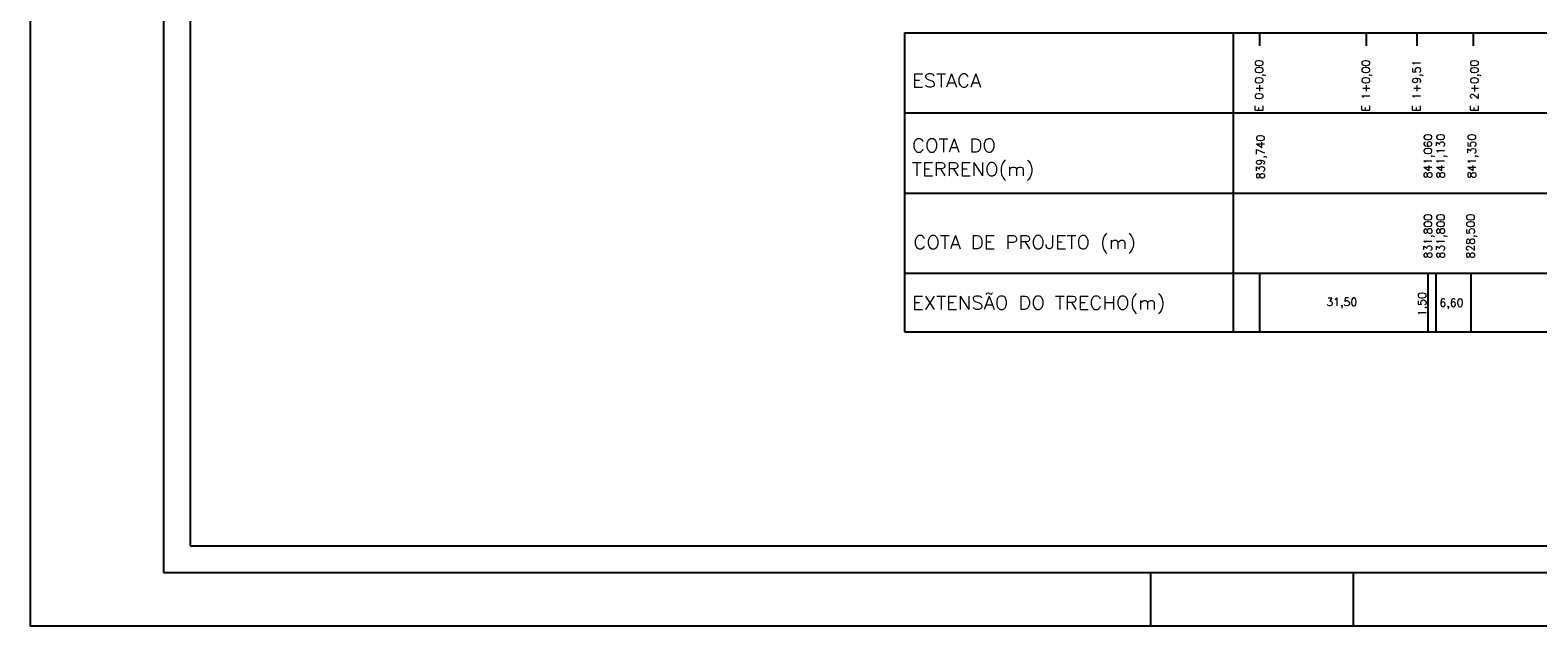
# Model space of a CAD drawing. Extents: x -1825 to 98, y 5678 to 6985.
# Tile 46 of 86: x -743 to -461, y 5678 to 5790. Entities that reach past the tile are written whole.
import ezdxf

# ---------------------------------------------------------------- set-up
doc = ezdxf.new("R2010")
doc.units = 0
doc.header["$MEASUREMENT"] = 0
doc.linetypes.add('CONTINUO', pattern=[0])
for name, color, linetype in [('PADRÃO', 7, 'CONTINUOUS'), ('PG-LINE', 7, 'CONTINUOUS'), ('PG-MALHA', 7, 'CONTINUOUS'), ('PG-TXT-100', 3, 'CONTINUOUS'), ('PG-TXT-80', 2, 'CONTINUOUS')]:
    doc.layers.add(name, color=color, linetype=linetype)
doc.styles.add('ROMANS', font='romans.shx', dxfattribs={"height": 1.5})

msp = doc.modelspace()

# ---------------------------------------------------------------- linework, layer by layer
at = {"layer": 'PADRÃO', "color": 2}
for p, q in [((-533.17, 5678.22), (-533.17, 5688.22)), ((-495.17, 5678.22), (-495.17, 5688.22))]:
    msp.add_line(p, q, dxfattribs=at)
msp.add_lwpolyline([(-743.17, 6272.22), (-743.17, 5678.22), (97.83, 5678.22), (97.83, 6272.22), (-743.17, 6272.22)], dxfattribs=at)
at = {"layer": 'PADRÃO', "color": 1}
msp.add_lwpolyline([(-718.17, 5688.22), (87.83, 5688.22), (87.83, 6262.22), (-718.17, 6262.22)], close=True, dxfattribs=at)
at = {"layer": 'PADRÃO', "color": 2}
msp.add_lwpolyline([(-713.17, 5693.22), (-92.17, 5693.22), (-92.17, 6257.22), (-713.17, 6257.22)], close=True, dxfattribs=at)
at = {"layer": 'PG-LINE', "color": 3, "linetype": 'CONTINUOUS'}
for p, q in [((-512.75, 5733.26), (-512.75, 5744.27)), ((-481.25, 5744.27), (-481.25, 5733.26)), ((-479.75, 5744.27), (-479.75, 5733.26)), ((-473.17, 5744.27), (-473.17, 5733.26))]:
    msp.add_line(p, q, dxfattribs=at)
at = {"layer": 'PG-MALHA', "color": 4, "linetype": 'CONTINUO'}
for p, q in [((-579.3, 5789.27), (-579.3, 5733.26)), ((-579.3, 5733.26), (-292.52, 5733.26))]:
    msp.add_line(p, q, dxfattribs=at)
for points in [[(-579.3, 5789.27), (-292.52, 5789.27)], [(-517.75, 5789.27), (-517.75, 5733.26)], [(-579.3, 5774.27), (-292.52, 5774.27)], [(-579.3, 5759.27), (-292.52, 5759.27)], [(-579.3, 5744.27), (-292.52, 5744.27)]]:
    msp.add_lwpolyline(points, dxfattribs=at)
at = {"layer": 'PG-MALHA', "linetype": 'CONTINUO'}
for points in [[(-512.72, 5786.86), (-512.72, 5789.28)], [(-492.75, 5786.85), (-492.75, 5789.27)], [(-483.23, 5786.85), (-483.23, 5789.27)], [(-472.72, 5786.86), (-472.72, 5789.28)]]:
    msp.add_lwpolyline(points, dxfattribs=at)

# ---------------------------------------------------------------- texts
at = {"layer": 'PG-TXT-100', "style": 'ROMANS', "width": 1.080702}
for s, p in [('ESTACA', (-577.91, 5779.09)), ('COTA DO', (-577.91, 5766.95)), ('TERRENO(m)', (-577.91, 5762.48)), ('COTA DE PROJETO (m)', (-577.66, 5748.8)), ('EXTENSÃO DO TRECHO(m)', (-577.91, 5737.49))]:
    msp.add_text(s, height=2.5, dxfattribs=at).set_placement(p)
at = {"layer": 'PG-TXT-80', "linetype": 'CONTINUOUS', "style": 'ROMANS'}
for s, p in [('E 0+0,00', (-512.12, 5774.53)), ('E 1+0,00', (-492.12, 5774.53)), ('E 1+9,51', (-482.6, 5774.53)), ('E 2+0,00', (-471.78, 5774.52))]:
    msp.add_text(s, height=1.5, rotation=90, dxfattribs=at).set_placement(p)
at = {"layer": 'PG-TXT-80', "style": 'ROMANS'}
for s, p in [('841,060', (-480.48, 5762.01)), ('841,130', (-478.1, 5762.01)), ('841,350', (-472.26, 5762.01)), ('839,740', (-511.87, 5761.85)), ('831,800', (-480.48, 5747.01)), ('831,800', (-478.1, 5747.01)), ('828,500', (-472.49, 5747.01)), ('1,50', (-481.58, 5736.22))]:
    msp.add_text(s, height=1.5, rotation=90, dxfattribs=at).set_placement(p)
for s, p in [('31,50', (-500.27, 5738.12)), ('6,60', (-479.07, 5737.98))]:
    msp.add_text(s, height=1.5, dxfattribs=at).set_placement(p)

doc.saveas('drawing.dxf')
